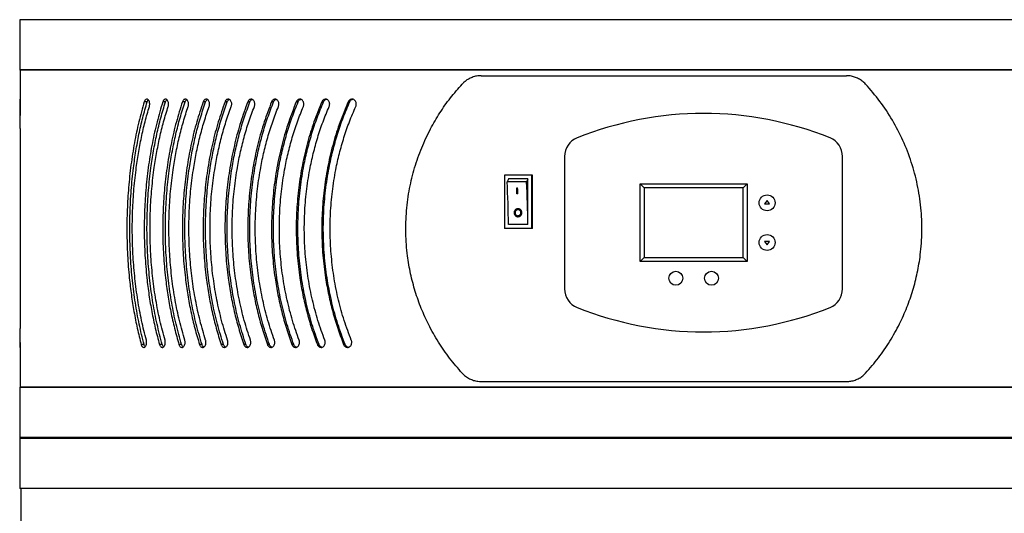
# Model space of a CAD drawing. Header units: millimetres. Extents: x -4127 to -3135, y -2875 to -366.
# Tile 3 of 7: x -4127 to -3631, y -998 to -750. Entities that reach past the tile are written whole.
import ezdxf

# ---------------------------------------------------------------- set-up
doc = ezdxf.new("R2010")
doc.units = ezdxf.units.MM

msp = doc.modelspace()

# ---------------------------------------------------------------- linework, layer by layer
at = {"color": 7, "linetype": 'Continuous', "lineweight": 30}
for p, q in [((-4126.75, -749.61), (-4126.75, -774.81)), ((-3407.75, -749.61), (-4126.75, -749.61)), ((-4126.75, -774.81), (-4126.55, -775.01)), ((-3407.75, -774.81), (-4126.75, -774.81)), ((-4126.55, -775.01), (-4126.55, -792.43)), ((-3407.95, -775.01), (-4126.55, -775.01)), ((-3894.27, -777.81), (-3710.24, -777.81)), ((-4126.55, -790.96), (-4126.54, -797.9)), ((-4062.55, -790.96), (-4063.99, -790.96)), ((-4053.29, -790.96), (-4054.66, -790.96)), ((-4043.45, -790.96), (-4044.76, -790.96)), ((-4033.07, -790.96), (-4034.31, -790.96)), ((-4022.16, -790.96), (-4023.32, -790.96)), ((-4010.75, -790.96), (-4011.83, -790.96)), ((-3998.84, -790.96), (-3999.85, -790.96)), ((-3986.48, -790.96), (-3987.41, -790.96)), ((-3973.68, -790.96), (-3974.53, -790.96)), ((-3960.48, -790.96), (-3961.24, -790.96)), ((-4126.55, -804.42), (-4126.55, -905.1)), ((-3852.25, -818.42), (-3852.25, -885.2)), ((-3712.25, -885.2), (-3712.25, -818.42)), ((-3882.54, -827.81), (-3882.54, -854.81)), ((-3868.84, -827.81), (-3882.54, -827.81)), ((-3868.84, -854.81), (-3868.84, -827.81)), ((-3868.43, -827.81), (-3868.84, -827.81)), ((-3868.43, -854.81), (-3868.43, -827.81)), ((-3871.42, -831.31), (-3881.21, -831.31)), ((-3870.8, -829.81), (-3880.58, -829.81)), ((-3870.8, -852.81), (-3870.8, -829.81)), ((-3814.25, -871.31), (-3814.25, -832.31)), ((-3814.25, -832.31), (-3760.25, -832.31)), ((-3814.25, -832.31), (-3812.25, -834.31)), ((-3760.25, -832.31), (-3762.25, -834.31)), ((-3760.25, -832.31), (-3760.25, -871.31)), ((-3876.4, -834.31), (-3875.91, -834.31)), ((-3875.77, -837.31), (-3876.26, -837.31)), ((-3762.25, -834.31), (-3812.25, -834.31)), ((-3812.25, -834.31), (-3812.25, -869.31)), ((-3762.25, -869.31), (-3762.25, -834.31)), ((-3750.25, -840.61), (-3751.5, -842.31)), ((-3751.5, -842.31), (-3749, -842.31)), ((-3749, -842.31), (-3750.25, -840.61)), ((-3875.72, -845.31), (-3875.77, -845.31)), ((-3870.8, -852.81), (-3880.58, -852.81)), ((-3875.72, -848.31), (-3875.68, -848.31)), ((-3868.84, -854.81), (-3882.54, -854.81)), ((-3868.43, -854.81), (-3868.84, -854.81)), ((-3749, -861.31), (-3751.5, -861.31)), ((-3751.5, -861.31), (-3750.25, -863.01)), ((-3750.25, -863.01), (-3749, -861.31)), ((-3812.25, -869.31), (-3814.25, -871.31)), ((-3760.25, -871.31), (-3814.25, -871.31)), ((-3812.25, -869.31), (-3762.25, -869.31)), ((-3762.25, -869.31), (-3760.25, -871.31)), ((-4126.54, -911.06), (-4126.55, -905.1)), ((-4126.54, -912.14), (-4126.55, -913.18)), ((-4126.55, -914.58), (-4126.55, -934.61)), ((-4064.1, -913.18), (-4065.54, -913.18)), ((-4054.93, -913.18), (-4056.31, -913.18)), ((-4045.2, -913.18), (-4046.51, -913.18)), ((-4034.91, -913.18), (-4036.15, -913.18)), ((-4024.09, -913.18), (-4025.26, -913.18)), ((-4012.76, -913.18), (-4013.85, -913.18)), ((-4000.94, -913.18), (-4001.95, -913.18)), ((-3988.66, -913.18), (-3989.59, -913.18)), ((-3975.94, -913.18), (-3976.78, -913.18)), ((-3962.8, -913.18), (-3963.56, -913.18)), ((-3894.27, -931.81), (-3710.24, -931.81)), ((-4126.55, -934.61), (-4126.75, -934.81)), ((-4126.75, -934.81), (-4126.75, -960.01)), ((-3407.75, -934.81), (-4126.75, -934.81)), ((-3407.95, -934.61), (-4126.55, -934.61)), ((-4126.75, -960.01), (-4126.55, -960.21)), ((-3407.75, -960.01), (-4126.75, -960.01)), ((-4126.55, -960.21), (-4126.75, -960.41)), ((-4126.75, -960.41), (-4126.75, -985.61)), ((-3407.75, -960.41), (-4126.75, -960.41)), ((-3407.95, -960.21), (-4126.55, -960.21)), ((-3407.75, -985.61), (-4126.75, -985.61)), ((-4126.25, -985.61), (-4126.25, -2696.09))]:
    msp.add_line(p, q, dxfattribs=at)
for centre, radius in [((-3750.25, -841.81), 4), ((-3750.25, -861.81), 4), ((-3796.25, -879.81), 3.5), ((-3778.25, -879.81), 3.5)]:
    msp.add_circle(centre, radius, dxfattribs=at)
for centre, radius, start, end in [((-3782.25, -967.64), 170.83, 68.0957, 111.9043), ((-3842.25, -818.42), 10, 111.9043, 180), ((-3722.25, -818.42), 10, 0, 68.0957), ((-3873.42, -833.67), 8.13, 151.691, 163.152), ((-4246.06, -852.65), 365.47, 359.9755, 3.348), ((-3863.64, -833.67), 8.14, 151.6914, 163.1517), ((-4236.26, -852.65), 365.46, 359.9754, 3.348), ((-4228.65, -852.05), 352.7, 2.3959, 2.8837), ((-4229.52, -852.05), 353.61, 2.3895, 2.8761), ((-4227.52, -852.02), 352.06, 2.3954, 2.8842), ((-3842.25, -885.2), 10, 180, 248.0957), ((-3722.25, -885.2), 10, 291.9043, 0), ((-3782.25, -735.98), 170.83, 248.0957, 291.9043)]:
    msp.add_arc(centre, radius, start, end, dxfattribs=at)
for points, knots in [([(-3894.27, -777.81), (-3895.03, -777.85), (-3896.59, -777.93), (-3898.83, -778.57), (-3900.97, -779.59), (-3902.63, -780.77), (-3903.51, -781.68), (-3903.83, -782)], [0, 0, 0, 0, 0.215669, 0.437523, 0.653218, 0.875525, 1, 1, 1, 1]), ([(-3700.67, -782), (-3701.19, -781.49), (-3702.25, -780.45), (-3704.12, -779.27), (-3706.16, -778.4), (-3708.22, -777.9), (-3709.6, -777.84), (-3710.24, -777.81)], [0, 0, 0, 0, 0.202696, 0.411317, 0.613993, 0.822471, 1, 1, 1, 1]), ([(-3903.83, -927.62), (-3905.99, -925.14), (-3910.32, -920.18), (-3915.94, -911.99), (-3920.7, -903.6), (-3924.56, -895.05), (-3927.61, -886.45), (-3929.94, -877.58), (-3931.63, -867.82), (-3932.41, -857.17), (-3932.06, -845.79), (-3930.55, -834.72), (-3927.95, -824.12), (-3924.41, -814.07), (-3920.11, -804.85), (-3915.2, -796.49), (-3909.89, -788.92), (-3905.85, -784.31), (-3903.83, -782)], [0, 0, 0, 0, 0.062842, 0.125811, 0.188638, 0.245266, 0.30213, 0.35897, 0.41557, 0.485411, 0.555502, 0.625349, 0.691547, 0.757947, 0.824173, 0.882741, 0.941421, 1, 1, 1, 1]), ([(-3700.67, -927.62), (-3698.46, -925.08), (-3694.03, -920), (-3688.33, -911.63), (-3683.55, -903.1), (-3679.71, -894.48), (-3676.72, -885.88), (-3674.45, -877.05), (-3672.79, -867.15), (-3672.05, -856.19), (-3672.56, -844.3), (-3674.35, -832.61), (-3677.41, -821.28), (-3681.62, -810.42), (-3686.95, -800.18), (-3693.24, -790.59), (-3698.19, -784.87), (-3700.67, -782)], [0, 0, 0, 0, 0.063366, 0.12687, 0.190233, 0.24693, 0.303839, 0.360741, 0.41743, 0.491341, 0.565498, 0.639412, 0.712009, 0.784831, 0.85744, 0.928719, 1, 1, 1, 1]), ([(-4126.54, -789.64), (-4126.54, -789.69), (-4126.55, -789.81), (-4126.55, -790.3), (-4126.55, -790.75), (-4126.55, -790.96)], [0, 0, 0, 0, 0.349721, 0.698792, 1, 1, 1, 1]), ([(-4126.55, -804.42), (-4126.55, -803.28), (-4126.55, -799.47), (-4126.53, -795.83), (-4126.51, -793.28)], [0, 0, 0, 0, 0.300557, 1, 1, 1, 1]), ([(-4126.51, -793.28), (-4126.51, -793.07), (-4126.51, -792.7), (-4126.51, -792.02), (-4126.51, -791.29), (-4126.52, -790.55), (-4126.53, -789.98), (-4126.53, -789.66), (-4126.54, -789.65), (-4126.54, -789.65)], [0, 0, 0, 0, 0.133707, 0.234245, 0.395532, 0.556792, 0.719102, 0.88372, 1, 1, 1, 1]), ([(-4063.99, -790.96), (-4064.93, -794.32), (-4066.83, -801.03), (-4069.04, -811.68), (-4070.78, -822.71), (-4071.98, -833.98), (-4072.66, -845.3), (-4072.83, -856.69), (-4072.49, -868.18), (-4071.68, -878.74), (-4070.56, -888.23), (-4069.22, -896.7), (-4067.59, -905.06), (-4066.22, -910.48), (-4065.54, -913.18)], [0, 0, 0, 0, 0.088826, 0.177651, 0.269015, 0.360378, 0.449223, 0.538068, 0.629557, 0.721047, 0.790193, 0.859339, 0.929669, 1, 1, 1, 1]), ([(-4064.1, -913.18), (-4064.95, -909.77), (-4066.65, -902.93), (-4068.57, -892.14), (-4070.02, -881.01), (-4070.95, -869.68), (-4071.35, -858.35), (-4071.26, -846.99), (-4070.66, -835.58), (-4069.6, -825.09), (-4068.25, -815.67), (-4066.7, -807.25), (-4064.84, -798.97), (-4063.31, -793.63), (-4062.55, -790.96)], [0, 0, 0, 0, 0.088569, 0.177138, 0.268243, 0.359349, 0.447935, 0.536522, 0.627729, 0.718938, 0.788603, 0.858267, 0.929133, 1, 1, 1, 1]), ([(-4062.95, -911.06), (-4063.78, -907.76), (-4065.45, -901.15), (-4067.34, -890.73), (-4068.78, -879.97), (-4069.68, -869.03), (-4070.08, -858.08), (-4069.98, -847.11), (-4069.37, -836.09), (-4068.33, -825.99), (-4067, -816.94), (-4065.47, -808.88), (-4063.66, -800.95), (-4062.17, -795.84), (-4061.43, -793.28)], [0, 0, 0, 0, 0.088794, 0.177587, 0.268928, 0.360269, 0.449078, 0.537887, 0.629317, 0.720749, 0.789973, 0.859198, 0.929599, 1, 1, 1, 1]), ([(-4054.66, -790.96), (-4055.67, -794.32), (-4057.68, -801.03), (-4060.04, -811.68), (-4061.9, -822.71), (-4063.19, -833.98), (-4063.91, -845.3), (-4064.1, -856.69), (-4063.73, -868.18), (-4062.87, -878.74), (-4061.67, -888.23), (-4060.24, -896.7), (-4058.5, -905.06), (-4057.04, -910.48), (-4056.31, -913.18)], [0, 0, 0, 0, 0.088826, 0.177651, 0.269015, 0.360379, 0.449223, 0.538068, 0.629557, 0.721047, 0.790193, 0.859339, 0.929669, 1, 1, 1, 1]), ([(-4061.43, -793.28), (-4061.38, -793.14), (-4061.35, -792.99), (-4061.29, -792.67), (-4061.27, -792.5), (-4061.26, -792.17), (-4061.26, -792.01), (-4061.28, -791.68), (-4061.3, -791.52), (-4061.39, -791.05), (-4061.48, -790.75), (-4061.67, -790.38), (-4061.74, -790.27), (-4061.88, -790.06), (-4061.97, -789.97), (-4062.13, -789.82), (-4062.22, -789.76), (-4062.4, -789.67), (-4062.5, -789.64), (-4062.78, -789.6), (-4062.97, -789.64), (-4063.23, -789.79), (-4063.32, -789.85), (-4063.49, -790.01), (-4063.56, -790.1), (-4063.71, -790.31), (-4063.77, -790.42), (-4063.89, -790.68), (-4063.94, -790.81), (-4063.99, -790.96)], [0, 0, 0, 0, 0.0625, 0.0625, 0.125, 0.125, 0.1875, 0.1875, 0.25, 0.25, 0.375, 0.375, 0.4375, 0.4375, 0.5, 0.5, 0.5625, 0.5625, 0.625, 0.625, 0.75, 0.75, 0.8125, 0.8125, 0.875, 0.875, 0.9375, 0.9375, 1, 1, 1, 1]), ([(-4054.93, -913.18), (-4055.84, -909.77), (-4057.65, -902.93), (-4059.71, -892.14), (-4061.26, -881.01), (-4062.25, -869.68), (-4062.69, -858.35), (-4062.59, -846.99), (-4061.94, -835.58), (-4060.81, -825.09), (-4059.37, -815.67), (-4057.71, -807.25), (-4055.72, -798.97), (-4054.1, -793.63), (-4053.29, -790.96)], [0, 0, 0, 0, 0.088569, 0.177138, 0.268243, 0.359349, 0.447935, 0.536522, 0.627729, 0.718938, 0.788603, 0.858267, 0.929133, 1, 1, 1, 1]), ([(-4062.55, -790.96), (-4062.46, -790.72), (-4062.32, -790.31), (-4062.08, -790.07), (-4061.98, -789.98)], [0, 0, 0, 0, 0.594263, 1, 1, 1, 1]), ([(-4053.55, -911.06), (-4054.44, -907.76), (-4056.22, -901.15), (-4058.24, -890.73), (-4059.76, -879.97), (-4060.73, -869.03), (-4061.16, -858.08), (-4061.05, -847.11), (-4060.4, -836.09), (-4059.29, -825.99), (-4057.86, -816.94), (-4056.24, -808.88), (-4054.31, -800.95), (-4052.73, -795.84), (-4051.94, -793.28)], [0, 0, 0, 0, 0.088794, 0.177587, 0.268928, 0.360269, 0.449078, 0.537887, 0.629317, 0.720749, 0.789973, 0.859198, 0.929599, 1, 1, 1, 1]), ([(-4044.76, -790.96), (-4045.83, -794.32), (-4047.96, -801.03), (-4050.46, -811.68), (-4052.44, -822.71), (-4053.81, -833.98), (-4054.58, -845.3), (-4054.78, -856.69), (-4054.39, -868.18), (-4053.47, -878.74), (-4052.19, -888.23), (-4050.68, -896.7), (-4048.82, -905.06), (-4047.28, -910.48), (-4046.51, -913.18)], [0, 0, 0, 0, 0.088826, 0.177651, 0.269015, 0.360379, 0.449223, 0.538068, 0.629557, 0.721047, 0.790193, 0.859339, 0.929669, 1, 1, 1, 1]), ([(-4051.94, -793.28), (-4051.88, -793.07), (-4051.78, -792.7), (-4051.74, -792.02), (-4051.82, -791.29), (-4052.07, -790.55), (-4052.45, -789.98), (-4052.94, -789.64), (-4053.47, -789.59), (-4053.98, -789.82), (-4054.4, -790.3), (-4054.58, -790.75), (-4054.66, -790.96)], [0, 0, 0, 0, 0.087267, 0.152886, 0.258155, 0.363406, 0.469341, 0.576784, 0.685769, 0.795661, 0.905351, 1, 1, 1, 1]), ([(-4045.2, -913.18), (-4046.16, -909.77), (-4048.08, -902.93), (-4050.26, -892.14), (-4051.92, -881.01), (-4052.97, -869.68), (-4053.44, -858.35), (-4053.33, -846.99), (-4052.64, -835.58), (-4051.44, -825.09), (-4049.9, -815.67), (-4048.14, -807.25), (-4046.03, -798.97), (-4044.31, -793.63), (-4043.45, -790.96)], [0, 0, 0, 0, 0.088569, 0.177138, 0.268243, 0.359349, 0.447935, 0.536522, 0.627729, 0.718938, 0.788602, 0.858267, 0.929133, 1, 1, 1, 1]), ([(-4053.29, -790.96), (-4053.19, -790.72), (-4053.02, -790.28), (-4052.75, -790.03), (-4052.62, -789.91)], [0, 0, 0, 0, 0.547415, 1, 1, 1, 1]), ([(-4043.59, -911.06), (-4044.53, -907.76), (-4046.41, -901.15), (-4048.55, -890.73), (-4050.17, -879.97), (-4051.2, -869.03), (-4051.65, -858.08), (-4051.54, -847.11), (-4050.85, -836.09), (-4049.67, -825.99), (-4048.15, -816.94), (-4046.43, -808.88), (-4044.38, -800.95), (-4042.71, -795.84), (-4041.88, -793.28)], [0, 0, 0, 0, 0.0887937, 0.1775872, 0.2689284, 0.360269, 0.4490782, 0.5378871, 0.6293171, 0.7207486, 0.7899729, 0.8591982, 0.9295986, 1, 1, 1, 1]), ([(-4034.31, -790.96), (-4035.43, -794.32), (-4037.68, -801.03), (-4040.32, -811.68), (-4042.41, -822.71), (-4043.86, -833.98), (-4044.67, -845.3), (-4044.88, -856.69), (-4044.47, -868.18), (-4043.5, -878.74), (-4042.15, -888.23), (-4040.55, -896.7), (-4038.59, -905.06), (-4036.96, -910.48), (-4036.15, -913.18)], [0, 0, 0, 0, 0.088826, 0.177651, 0.269015, 0.360379, 0.449224, 0.538068, 0.629557, 0.721047, 0.790193, 0.859339, 0.929669, 1, 1, 1, 1]), ([(-4041.88, -793.28), (-4041.82, -793.07), (-4041.71, -792.7), (-4041.67, -792.02), (-4041.75, -791.29), (-4042.02, -790.55), (-4042.43, -789.98), (-4042.94, -789.64), (-4043.5, -789.59), (-4044.04, -789.82), (-4044.48, -790.3), (-4044.67, -790.75), (-4044.76, -790.96)], [0, 0, 0, 0, 0.087267, 0.152886, 0.258155, 0.363406, 0.469342, 0.576784, 0.685769, 0.795661, 0.905351, 1, 1, 1, 1]), ([(-4034.91, -913.18), (-4035.93, -909.77), (-4037.95, -902.93), (-4040.26, -892.14), (-4042.01, -881.01), (-4043.12, -869.68), (-4043.61, -858.35), (-4043.5, -846.99), (-4042.77, -835.58), (-4041.5, -825.09), (-4039.87, -815.67), (-4038.01, -807.25), (-4035.79, -798.97), (-4033.98, -793.63), (-4033.07, -790.96)], [0, 0, 0, 0, 0.088569, 0.177138, 0.268243, 0.359349, 0.447935, 0.536522, 0.627729, 0.718938, 0.788603, 0.858267, 0.929133, 1, 1, 1, 1]), ([(-4043.45, -790.96), (-4043.35, -790.72), (-4043.16, -790.25), (-4042.85, -789.98), (-4042.69, -789.85)], [0, 0, 0, 0, 0.511576, 1, 1, 1, 1]), ([(-4033.07, -911.06), (-4034.06, -907.76), (-4036.04, -901.15), (-4038.3, -890.73), (-4040.01, -879.97), (-4041.1, -869.03), (-4041.57, -858.08), (-4041.46, -847.11), (-4040.73, -836.09), (-4039.48, -825.99), (-4037.88, -816.94), (-4036.07, -808.88), (-4033.91, -800.95), (-4032.15, -795.84), (-4031.27, -793.28)], [0, 0, 0, 0, 0.088794, 0.177587, 0.268928, 0.360269, 0.449078, 0.537887, 0.629317, 0.720749, 0.789973, 0.859198, 0.929599, 1, 1, 1, 1]), ([(-4023.32, -790.96), (-4024.5, -794.32), (-4026.86, -801.03), (-4029.64, -811.68), (-4031.83, -822.71), (-4033.36, -833.98), (-4034.22, -845.3), (-4034.44, -856.69), (-4034, -868.18), (-4032.98, -878.74), (-4031.56, -888.23), (-4029.88, -896.7), (-4027.82, -905.06), (-4026.11, -910.48), (-4025.26, -913.18)], [0, 0, 0, 0, 0.088826, 0.17765, 0.269015, 0.360378, 0.449223, 0.538068, 0.629557, 0.721047, 0.790193, 0.859339, 0.929669, 1, 1, 1, 1]), ([(-4031.27, -793.28), (-4031.21, -793.07), (-4031.1, -792.7), (-4031.06, -792.02), (-4031.14, -791.29), (-4031.42, -790.55), (-4031.85, -789.98), (-4032.39, -789.64), (-4032.98, -789.59), (-4033.54, -789.82), (-4034.02, -790.3), (-4034.21, -790.75), (-4034.31, -790.96)], [0, 0, 0, 0, 0.087268, 0.152887, 0.258155, 0.363406, 0.469342, 0.576783, 0.685769, 0.795663, 0.905352, 1, 1, 1, 1]), ([(-4024.09, -913.18), (-4025.16, -909.77), (-4027.28, -902.93), (-4029.71, -892.14), (-4031.55, -881.01), (-4032.72, -869.68), (-4033.24, -858.35), (-4033.12, -846.99), (-4032.35, -835.58), (-4031.02, -825.09), (-4029.31, -815.67), (-4027.35, -807.25), (-4025.01, -798.97), (-4023.11, -793.63), (-4022.16, -790.96)], [0, 0, 0, 0, 0.088569, 0.177138, 0.268243, 0.359349, 0.447935, 0.536522, 0.627729, 0.718938, 0.788603, 0.858267, 0.929133, 1, 1, 1, 1]), ([(-4033.07, -790.96), (-4032.97, -790.73), (-4032.75, -790.27), (-4032.42, -789.89), (-4032.21, -789.82), (-4032.2, -789.81)], [0, 0, 0, 0, 0.4769331, 0.953568, 1, 1, 1, 1]), ([(-4022.03, -911.06), (-4023.07, -907.76), (-4025.15, -901.15), (-4027.51, -890.73), (-4029.31, -879.97), (-4030.46, -869.03), (-4030.96, -858.08), (-4030.83, -847.11), (-4030.07, -836.09), (-4028.75, -825.99), (-4027.08, -816.94), (-4025.17, -808.88), (-4022.91, -800.95), (-4021.07, -795.84), (-4020.15, -793.28)], [0, 0, 0, 0, 0.088794, 0.177587, 0.268928, 0.360269, 0.449078, 0.537887, 0.629317, 0.720749, 0.789973, 0.859198, 0.929599, 1, 1, 1, 1]), ([(-4011.83, -790.96), (-4013.06, -794.32), (-4015.53, -801.03), (-4018.43, -811.68), (-4020.73, -822.71), (-4022.33, -833.98), (-4023.23, -845.3), (-4023.46, -856.69), (-4023, -868.18), (-4021.93, -878.74), (-4020.44, -888.23), (-4018.68, -896.7), (-4016.53, -905.06), (-4014.74, -910.48), (-4013.85, -913.18)], [0, 0, 0, 0, 0.088826, 0.17765, 0.269015, 0.360378, 0.449223, 0.538068, 0.629557, 0.721047, 0.790193, 0.859339, 0.929669, 1, 1, 1, 1]), ([(-4020.15, -793.28), (-4020.08, -793.07), (-4019.97, -792.7), (-4019.92, -792.02), (-4020.01, -791.29), (-4020.3, -790.55), (-4020.75, -789.98), (-4021.31, -789.64), (-4021.93, -789.59), (-4022.52, -789.82), (-4023.02, -790.3), (-4023.23, -790.75), (-4023.32, -790.96)], [0, 0, 0, 0, 0.087267, 0.152886, 0.258155, 0.363406, 0.469342, 0.576783, 0.685766, 0.79566, 0.90535, 1, 1, 1, 1]), ([(-4012.76, -913.18), (-4013.87, -909.77), (-4016.1, -902.93), (-4018.63, -892.14), (-4020.56, -881.01), (-4021.79, -869.68), (-4022.34, -858.35), (-4022.21, -846.99), (-4021.4, -835.58), (-4020.01, -825.09), (-4018.21, -815.67), (-4016.17, -807.25), (-4013.72, -798.97), (-4011.74, -793.63), (-4010.75, -790.96)], [0, 0, 0, 0, 0.088569, 0.177138, 0.268243, 0.359349, 0.447935, 0.536522, 0.627729, 0.718938, 0.788603, 0.858267, 0.929133, 1, 1, 1, 1]), ([(-4022.16, -790.96), (-4022.05, -790.73), (-4021.83, -790.26), (-4021.45, -789.87), (-4021.21, -789.8), (-4021.16, -789.78)], [0, 0, 0, 0, 0.4462199, 0.8921527, 1, 1, 1, 1]), ([(-4010.48, -911.06), (-4011.56, -907.76), (-4013.73, -901.15), (-4016.21, -890.73), (-4018.09, -879.97), (-4019.29, -869.03), (-4019.81, -858.08), (-4019.68, -847.11), (-4018.88, -836.09), (-4017.51, -825.99), (-4015.75, -816.94), (-4013.76, -808.88), (-4011.4, -800.95), (-4009.48, -795.84), (-4008.51, -793.28)], [0, 0, 0, 0, 0.0887938, 0.1775872, 0.2689284, 0.360269, 0.4490782, 0.5378871, 0.6293171, 0.7207486, 0.7899729, 0.8591982, 0.9295986, 1, 1, 1, 1]), ([(-3999.85, -790.96), (-4001.13, -794.32), (-4003.7, -801.03), (-4006.73, -811.68), (-4009.13, -822.71), (-4010.79, -833.98), (-4011.73, -845.3), (-4011.98, -856.69), (-4011.5, -868.18), (-4010.38, -878.74), (-4008.82, -888.23), (-4006.99, -896.7), (-4004.74, -905.06), (-4002.88, -910.48), (-4001.95, -913.18)], [0, 0, 0, 0, 0.088826, 0.177651, 0.269015, 0.360379, 0.449223, 0.538068, 0.629557, 0.721047, 0.790193, 0.859339, 0.929669, 1, 1, 1, 1]), ([(-4008.51, -793.28), (-4008.45, -793.07), (-4008.33, -792.7), (-4008.28, -792.02), (-4008.37, -791.29), (-4008.67, -790.55), (-4009.14, -789.98), (-4009.73, -789.64), (-4010.38, -789.59), (-4011, -789.82), (-4011.51, -790.3), (-4011.73, -790.75), (-4011.83, -790.96)], [0, 0, 0, 0, 0.087268, 0.152886, 0.258155, 0.363405, 0.46934, 0.576783, 0.685767, 0.795663, 0.905351, 1, 1, 1, 1]), ([(-4000.94, -913.18), (-4002.1, -909.77), (-4004.42, -902.93), (-4007.06, -892.14), (-4009.08, -881.01), (-4010.36, -869.68), (-4010.93, -858.35), (-4010.8, -846.99), (-4009.95, -835.58), (-4008.5, -825.09), (-4006.62, -815.67), (-4004.49, -807.25), (-4001.94, -798.97), (-3999.88, -793.63), (-3998.84, -790.96)], [0, 0, 0, 0, 0.088569, 0.177138, 0.268243, 0.359349, 0.447935, 0.536522, 0.627729, 0.718938, 0.788603, 0.858267, 0.929133, 1, 1, 1, 1]), ([(-4010.75, -790.96), (-4010.63, -790.73), (-4010.4, -790.26), (-4009.98, -789.86), (-4009.7, -789.78), (-4009.62, -789.76)], [0, 0, 0, 0, 0.421414, 0.842571, 1, 1, 1, 1]), ([(-3998.44, -911.06), (-3999.57, -907.76), (-4001.83, -901.15), (-4004.41, -890.73), (-4006.37, -879.97), (-4007.62, -869.03), (-4008.17, -858.08), (-4008.03, -847.11), (-4007.19, -836.09), (-4005.76, -825.99), (-4003.94, -816.94), (-4001.86, -808.88), (-3999.4, -800.95), (-3997.4, -795.84), (-3996.4, -793.28)], [0, 0, 0, 0, 0.088794, 0.177587, 0.268928, 0.360269, 0.449078, 0.537887, 0.629317, 0.720749, 0.789973, 0.859198, 0.929599, 1, 1, 1, 1]), ([(-3987.41, -790.96), (-3988.74, -794.32), (-3991.4, -801.03), (-3994.55, -811.68), (-3997.04, -822.71), (-3998.77, -833.98), (-3999.75, -845.3), (-4000, -856.69), (-3999.51, -868.18), (-3998.34, -878.74), (-3996.72, -888.23), (-3994.81, -896.7), (-3992.49, -905.06), (-3990.55, -910.48), (-3989.59, -913.18)], [0, 0, 0, 0, 0.088826, 0.177651, 0.269015, 0.360379, 0.449224, 0.538068, 0.629557, 0.721047, 0.790193, 0.859339, 0.929669, 1, 1, 1, 1]), ([(-3996.4, -793.28), (-3996.33, -793.07), (-3996.21, -792.7), (-3996.16, -792.02), (-3996.25, -791.29), (-3996.57, -790.55), (-3997.06, -789.98), (-3997.67, -789.64), (-3998.34, -789.59), (-3998.98, -789.82), (-3999.52, -790.3), (-3999.75, -790.75), (-3999.85, -790.96)], [0, 0, 0, 0, 0.087268, 0.152887, 0.258156, 0.363405, 0.469342, 0.576784, 0.685769, 0.795661, 0.905351, 1, 1, 1, 1]), ([(-3988.66, -913.18), (-3989.86, -909.77), (-3992.26, -902.93), (-3995.01, -892.14), (-3997.11, -881.01), (-3998.44, -869.68), (-3999.03, -858.35), (-3998.9, -846.99), (-3998.02, -835.58), (-3996.5, -825.09), (-3994.56, -815.67), (-3992.34, -807.25), (-3989.7, -798.97), (-3987.55, -793.63), (-3986.48, -790.96)], [0, 0, 0, 0, 0.088569, 0.177138, 0.268243, 0.359349, 0.447935, 0.536522, 0.627729, 0.718938, 0.788603, 0.858267, 0.929133, 1, 1, 1, 1]), ([(-3998.84, -790.96), (-3998.72, -790.73), (-3998.48, -790.26), (-3998.02, -789.84), (-3997.7, -789.76), (-3997.6, -789.73)], [0, 0, 0, 0, 0.400889, 0.801525, 1, 1, 1, 1]), ([(-3985.95, -911.06), (-3987.12, -907.76), (-3989.46, -901.15), (-3992.14, -890.73), (-3994.18, -879.97), (-3995.47, -869.03), (-3996.04, -858.08), (-3995.9, -847.11), (-3995.03, -836.09), (-3993.54, -825.99), (-3991.65, -816.94), (-3989.5, -808.88), (-3986.94, -800.95), (-3984.87, -795.84), (-3983.84, -793.28)], [0, 0, 0, 0, 0.088794, 0.177587, 0.268928, 0.360269, 0.449078, 0.537887, 0.629317, 0.720749, 0.789973, 0.859198, 0.929599, 1, 1, 1, 1]), ([(-3974.53, -790.96), (-3975.91, -794.32), (-3978.66, -801.03), (-3981.91, -811.68), (-3984.49, -822.71), (-3986.29, -833.98), (-3987.3, -845.3), (-3987.57, -856.69), (-3987.05, -868.18), (-3985.85, -878.74), (-3984.17, -888.23), (-3982.19, -896.7), (-3979.78, -905.06), (-3977.78, -910.48), (-3976.78, -913.18)], [0, 0, 0, 0, 0.088826, 0.177651, 0.269015, 0.360379, 0.449223, 0.538068, 0.629557, 0.721047, 0.790193, 0.859339, 0.929669, 1, 1, 1, 1]), ([(-3983.84, -793.28), (-3983.76, -793.07), (-3983.63, -792.7), (-3983.58, -792.02), (-3983.68, -791.29), (-3984.01, -790.55), (-3984.51, -789.98), (-3985.15, -789.64), (-3985.84, -789.59), (-3986.51, -789.82), (-3987.07, -790.3), (-3987.3, -790.75), (-3987.41, -790.96)], [0, 0, 0, 0, 0.087267, 0.152886, 0.258155, 0.363405, 0.469341, 0.576783, 0.685768, 0.795661, 0.90535, 1, 1, 1, 1]), ([(-3975.94, -913.18), (-3977.18, -909.77), (-3979.66, -902.93), (-3982.51, -892.14), (-3984.68, -881.01), (-3986.07, -869.68), (-3986.68, -858.35), (-3986.54, -846.99), (-3985.63, -835.58), (-3984.06, -825.09), (-3982.04, -815.67), (-3979.74, -807.25), (-3977.01, -798.97), (-3974.79, -793.63), (-3973.68, -790.96)], [0, 0, 0, 0, 0.088569, 0.177138, 0.268243, 0.359349, 0.447935, 0.536522, 0.627729, 0.718938, 0.788603, 0.858267, 0.929133, 1, 1, 1, 1]), ([(-3986.48, -790.96), (-3986.36, -790.73), (-3986.11, -790.26), (-3985.6, -789.83), (-3985.25, -789.74), (-3985.12, -789.71)], [0, 0, 0, 0, 0.383556, 0.766874, 1, 1, 1, 1]), ([(-3973.02, -911.06), (-3974.23, -907.76), (-3976.65, -901.15), (-3979.42, -890.73), (-3981.53, -879.97), (-3982.87, -869.03), (-3983.46, -858.08), (-3983.31, -847.11), (-3982.41, -836.09), (-3980.87, -825.99), (-3978.91, -816.94), (-3976.69, -808.88), (-3974.04, -800.95), (-3971.91, -795.84), (-3970.84, -793.28)], [0, 0, 0, 0, 0.088794, 0.177587, 0.268928, 0.360269, 0.449078, 0.537887, 0.629317, 0.720749, 0.789973, 0.859198, 0.929599, 1, 1, 1, 1]), ([(-3961.24, -790.96), (-3962.66, -794.32), (-3965.49, -801.03), (-3968.85, -811.68), (-3971.52, -822.71), (-3973.37, -833.98), (-3974.42, -845.3), (-3974.69, -856.69), (-3974.16, -868.18), (-3972.91, -878.74), (-3971.18, -888.23), (-3969.14, -896.7), (-3966.65, -905.06), (-3964.59, -910.48), (-3963.56, -913.18)], [0, 0, 0, 0, 0.088826, 0.177651, 0.269015, 0.360379, 0.449223, 0.538068, 0.629557, 0.721047, 0.790193, 0.859339, 0.929669, 1, 1, 1, 1]), ([(-3970.84, -793.28), (-3970.76, -793.07), (-3970.63, -792.7), (-3970.58, -792.02), (-3970.68, -791.29), (-3971.02, -790.55), (-3971.54, -789.98), (-3972.19, -789.64), (-3972.91, -789.59), (-3973.6, -789.82), (-3974.18, -790.3), (-3974.42, -790.75), (-3974.53, -790.96)], [0, 0, 0, 0, 0.087268, 0.152886, 0.258155, 0.363407, 0.469343, 0.576784, 0.685768, 0.795662, 0.905351, 1, 1, 1, 1]), ([(-3962.8, -913.18), (-3964.08, -909.77), (-3966.64, -902.93), (-3969.58, -892.14), (-3971.82, -881.01), (-3973.26, -869.68), (-3973.89, -858.35), (-3973.75, -846.99), (-3972.8, -835.58), (-3971.18, -825.09), (-3969.1, -815.67), (-3966.72, -807.25), (-3963.9, -798.97), (-3961.62, -793.63), (-3960.48, -790.96)], [0, 0, 0, 0, 0.088569, 0.177138, 0.268243, 0.359349, 0.447935, 0.536522, 0.627729, 0.718938, 0.788603, 0.858267, 0.929133, 1, 1, 1, 1]), ([(-3973.68, -790.96), (-3973.55, -790.73), (-3973.3, -790.26), (-3972.76, -789.82), (-3972.37, -789.73), (-3972.21, -789.69)], [0, 0, 0, 0, 0.369462, 0.738694, 1, 1, 1, 1]), ([(-3959.69, -911.06), (-3960.93, -907.76), (-3963.42, -901.15), (-3966.28, -890.73), (-3968.46, -879.97), (-3969.84, -869.03), (-3970.45, -858.08), (-3970.3, -847.11), (-3969.37, -836.09), (-3967.78, -825.99), (-3965.76, -816.94), (-3963.46, -808.88), (-3960.74, -800.95), (-3958.54, -795.84), (-3957.43, -793.28)], [0, 0, 0, 0, 0.088794, 0.177587, 0.268928, 0.360269, 0.449078, 0.537887, 0.629317, 0.720749, 0.789973, 0.859198, 0.929599, 1, 1, 1, 1]), ([(-3957.43, -793.28), (-3957.36, -793.07), (-3957.22, -792.7), (-3957.16, -792.02), (-3957.27, -791.29), (-3957.62, -790.55), (-3958.16, -789.98), (-3958.83, -789.64), (-3959.57, -789.59), (-3960.28, -789.82), (-3960.87, -790.3), (-3961.12, -790.75), (-3961.24, -790.96)], [0, 0, 0, 0, 0.087267, 0.152886, 0.258155, 0.363405, 0.469341, 0.576784, 0.685768, 0.795661, 0.905351, 1, 1, 1, 1]), ([(-3960.48, -790.96), (-3960.34, -790.73), (-3960.08, -790.26), (-3959.51, -789.81), (-3959.1, -789.72), (-3958.93, -789.68)], [0, 0, 0, 0, 0.365024, 0.72982, 1, 1, 1, 1]), ([(-3873.78, -846.81), (-3873.78, -846.94), (-3873.79, -847.07), (-3873.84, -847.33), (-3873.87, -847.45), (-3873.97, -847.7), (-3874.03, -847.81), (-3874.17, -848.03), (-3874.25, -848.13), (-3874.51, -848.41), (-3874.73, -848.56), (-3875.2, -848.76), (-3875.46, -848.81), (-3875.84, -848.81), (-3875.97, -848.8), (-3876.22, -848.74), (-3876.34, -848.71), (-3876.58, -848.61), (-3876.7, -848.54), (-3876.91, -848.4), (-3877.01, -848.32), (-3877.2, -848.13), (-3877.28, -848.03), (-3877.42, -847.81), (-3877.49, -847.69), (-3877.59, -847.45), (-3877.63, -847.33), (-3877.68, -847.07), (-3877.69, -846.94), (-3877.7, -846.55), (-3877.65, -846.28), (-3877.47, -845.8), (-3877.33, -845.58), (-3877.06, -845.3), (-3876.96, -845.22), (-3876.75, -845.07), (-3876.64, -845.01), (-3876.41, -844.91), (-3876.28, -844.87), (-3876.03, -844.82), (-3875.91, -844.81), (-3875.65, -844.81), (-3875.52, -844.82), (-3875.27, -844.87), (-3875.14, -844.91), (-3874.9, -845.01), (-3874.79, -845.07), (-3874.58, -845.22), (-3874.47, -845.3), (-3874.29, -845.49), (-3874.21, -845.59), (-3874.06, -845.81), (-3874, -845.92), (-3873.84, -846.28), (-3873.79, -846.55), (-3873.78, -846.81)], [0, 0, 0, 0, 0.03125, 0.03125, 0.0625, 0.0625, 0.09375, 0.09375, 0.125, 0.125, 0.1875, 0.1875, 0.25, 0.25, 0.28125, 0.28125, 0.3125, 0.3125, 0.34375, 0.34375, 0.375, 0.375, 0.40625, 0.40625, 0.4375, 0.4375, 0.46875, 0.46875, 0.5, 0.5, 0.5625, 0.5625, 0.625, 0.625, 0.65625, 0.65625, 0.6875, 0.6875, 0.71875, 0.71875, 0.75, 0.75, 0.78125, 0.78125, 0.8125, 0.8125, 0.84375, 0.84375, 0.875, 0.875, 0.90625, 0.90625, 0.9375, 0.9375, 1, 1, 1, 1]), ([(-3875.74, -844.83), (-3875.81, -844.83), (-3876.11, -844.8), (-3876.61, -844.99), (-3877.14, -845.37), (-3877.51, -845.94), (-3877.68, -846.59), (-3877.63, -847.28), (-3877.36, -847.91), (-3876.9, -848.41), (-3876.31, -848.75), (-3875.88, -848.79), (-3875.67, -848.8)], [0, 0, 0, 0, 0.037801, 0.144495, 0.251342, 0.358633, 0.466371, 0.574282, 0.682071, 0.78959, 0.896879, 1, 1, 1, 1]), ([(-3874.27, -846.81), (-3874.29, -846.98), (-3874.31, -847.32), (-3874.56, -847.77), (-3874.93, -848.11), (-3875.39, -848.3), (-3875.89, -848.33), (-3876.38, -848.18), (-3876.79, -847.88), (-3877.08, -847.46), (-3877.22, -846.97), (-3877.2, -846.46), (-3877.01, -845.98), (-3876.68, -845.6), (-3876.24, -845.36), (-3875.75, -845.28), (-3875.25, -845.37), (-3874.81, -845.63), (-3874.48, -846.01), (-3874.3, -846.43), (-3874.28, -846.7), (-3874.27, -846.81)], [0, 0, 0, 0, 0.053829, 0.107666, 0.161399, 0.215023, 0.268573, 0.322094, 0.37563, 0.429226, 0.482924, 0.536738, 0.59066, 0.64458, 0.69836, 0.75192, 0.805315, 0.858709, 0.912271, 0.966056, 1, 1, 1, 1]), ([(-3874.23, -846.81), (-3874.25, -846.64), (-3874.29, -846.3), (-3874.55, -845.85), (-3874.93, -845.51), (-3875.35, -845.33), (-3875.62, -845.33), (-3875.72, -845.33)], [0, 0, 0, 0, 0.2156137, 0.4312583, 0.6467636, 0.861551, 1, 1, 1, 1]), ([(-3875.68, -848.31), (-3875.67, -848.31), (-3875.5, -848.33), (-3875.16, -848.23), (-3874.73, -847.99), (-3874.41, -847.6), (-3874.25, -847.19), (-3874.24, -846.91), (-3874.23, -846.81)], [0, 0, 0, 0, 0.008204, 0.22233, 0.436468, 0.650773, 0.865395, 1, 1, 1, 1]), ([(-4126.55, -913.18), (-4126.55, -913.27), (-4126.55, -913.61), (-4126.55, -914.11), (-4126.55, -914.52), (-4126.55, -914.67), (-4126.55, -914.53), (-4126.55, -914.1), (-4126.54, -913.45), (-4126.54, -912.75), (-4126.54, -912.02), (-4126.54, -911.48), (-4126.54, -911.14), (-4126.54, -911.06)], [0, 0, 0, 0, 0.03902, 0.14432, 0.251371, 0.360291, 0.470353, 0.580321, 0.689053, 0.795998, 0.86146, 0.966542, 1, 1, 1, 1]), ([(-4065.54, -913.18), (-4065.51, -913.27), (-4065.41, -913.61), (-4065.16, -914.11), (-4064.74, -914.52), (-4064.25, -914.67), (-4063.76, -914.53), (-4063.32, -914.1), (-4063, -913.45), (-4062.84, -912.75), (-4062.79, -912.02), (-4062.84, -911.48), (-4062.93, -911.14), (-4062.95, -911.06)], [0, 0, 0, 0, 0.039019, 0.14432, 0.251371, 0.360291, 0.470352, 0.580321, 0.689052, 0.795998, 0.86146, 0.966542, 1, 1, 1, 1]), ([(-4056.31, -913.18), (-4056.28, -913.27), (-4056.18, -913.61), (-4055.9, -914.11), (-4055.46, -914.52), (-4054.94, -914.67), (-4054.42, -914.53), (-4053.95, -914.1), (-4053.6, -913.45), (-4053.43, -912.75), (-4053.39, -912.02), (-4053.44, -911.48), (-4053.53, -911.14), (-4053.55, -911.06)], [0, 0, 0, 0, 0.03902, 0.144319, 0.251371, 0.360291, 0.470352, 0.580321, 0.689053, 0.795998, 0.86146, 0.966542, 1, 1, 1, 1]), ([(-4046.51, -913.18), (-4046.48, -913.27), (-4046.37, -913.61), (-4046.08, -914.11), (-4045.6, -914.52), (-4045.06, -914.67), (-4044.5, -914.53), (-4044.01, -914.1), (-4043.64, -913.45), (-4043.46, -912.75), (-4043.41, -912.02), (-4043.47, -911.48), (-4043.56, -911.14), (-4043.59, -911.06)], [0, 0, 0, 0, 0.03902, 0.144321, 0.251373, 0.360292, 0.470354, 0.580321, 0.689052, 0.795998, 0.86146, 0.966542, 1, 1, 1, 1]), ([(-4036.15, -913.18), (-4036.12, -913.27), (-4036, -913.61), (-4035.7, -914.11), (-4035.2, -914.52), (-4034.62, -914.67), (-4034.04, -914.53), (-4033.52, -914.1), (-4033.13, -913.45), (-4032.94, -912.75), (-4032.89, -912.02), (-4032.95, -911.48), (-4033.05, -911.14), (-4033.07, -911.06)], [0, 0, 0, 0, 0.03902, 0.144321, 0.251371, 0.360292, 0.470354, 0.580321, 0.689053, 0.795999, 0.861461, 0.966543, 1, 1, 1, 1]), ([(-4025.26, -913.18), (-4025.22, -913.27), (-4025.1, -913.61), (-4024.78, -914.11), (-4024.26, -914.52), (-4023.65, -914.67), (-4023.04, -914.53), (-4022.5, -914.1), (-4022.09, -913.45), (-4021.89, -912.75), (-4021.84, -912.02), (-4021.9, -911.48), (-4022, -911.14), (-4022.03, -911.06)], [0, 0, 0, 0, 0.03902, 0.14432, 0.251372, 0.360293, 0.470354, 0.580321, 0.689053, 0.795999, 0.861461, 0.966543, 1, 1, 1, 1]), ([(-4013.85, -913.18), (-4013.82, -913.27), (-4013.69, -913.61), (-4013.35, -914.11), (-4012.8, -914.52), (-4012.17, -914.67), (-4011.54, -914.53), (-4010.97, -914.1), (-4010.54, -913.45), (-4010.34, -912.75), (-4010.28, -912.02), (-4010.35, -911.48), (-4010.45, -911.14), (-4010.48, -911.06)], [0, 0, 0, 0, 0.03902, 0.144319, 0.251371, 0.360291, 0.470352, 0.58032, 0.689053, 0.795998, 0.86146, 0.966542, 1, 1, 1, 1]), ([(-4001.95, -913.18), (-4001.92, -913.27), (-4001.78, -913.61), (-4001.44, -914.11), (-4000.86, -914.52), (-4000.21, -914.67), (-3999.55, -914.53), (-3998.96, -914.1), (-3998.51, -913.45), (-3998.3, -912.75), (-3998.24, -912.02), (-3998.31, -911.48), (-3998.42, -911.14), (-3998.44, -911.06)], [0, 0, 0, 0, 0.039021, 0.14432, 0.251371, 0.360291, 0.470354, 0.58032, 0.689053, 0.795998, 0.86146, 0.966542, 1, 1, 1, 1]), ([(-3989.59, -913.18), (-3989.55, -913.27), (-3989.41, -913.61), (-3989.05, -914.11), (-3988.46, -914.52), (-3987.78, -914.67), (-3987.09, -914.53), (-3986.48, -914.1), (-3986.02, -913.45), (-3985.8, -912.75), (-3985.74, -912.02), (-3985.81, -911.48), (-3985.92, -911.14), (-3985.95, -911.06)], [0, 0, 0, 0, 0.039021, 0.14432, 0.251372, 0.360293, 0.470353, 0.580321, 0.689053, 0.795998, 0.86146, 0.966543, 1, 1, 1, 1]), ([(-3976.78, -913.18), (-3976.74, -913.27), (-3976.6, -913.61), (-3976.23, -914.11), (-3975.62, -914.52), (-3974.91, -914.67), (-3974.2, -914.53), (-3973.57, -914.1), (-3973.1, -913.45), (-3972.87, -912.75), (-3972.8, -912.02), (-3972.87, -911.48), (-3972.99, -911.14), (-3973.02, -911.06)], [0, 0, 0, 0, 0.03902, 0.14432, 0.251371, 0.360293, 0.470353, 0.580321, 0.689054, 0.795999, 0.861461, 0.966543, 1, 1, 1, 1]), ([(-3963.56, -913.18), (-3963.52, -913.27), (-3963.37, -913.61), (-3962.99, -914.11), (-3962.36, -914.52), (-3961.63, -914.67), (-3960.9, -914.53), (-3960.25, -914.1), (-3959.76, -913.45), (-3959.52, -912.75), (-3959.46, -912.02), (-3959.53, -911.48), (-3959.66, -911.14), (-3959.69, -911.06)], [0, 0, 0, 0, 0.039021, 0.144319, 0.251371, 0.360292, 0.470353, 0.580321, 0.689053, 0.795998, 0.86146, 0.966542, 1, 1, 1, 1]), ([(-4063.53, -914.24), (-4063.59, -914.19), (-4063.79, -914.01), (-4063.97, -913.6), (-4064.07, -913.26), (-4064.1, -913.18)], [0, 0, 0, 0, 0.240938, 0.814779, 1, 1, 1, 1]), ([(-4054.25, -914.31), (-4054.34, -914.24), (-4054.59, -914.04), (-4054.8, -913.6), (-4054.91, -913.27), (-4054.93, -913.18)], [0, 0, 0, 0, 0.3106791, 0.8318003, 1, 1, 1, 1]), ([(-4044.4, -914.38), (-4044.52, -914.29), (-4044.81, -914.07), (-4045.06, -913.6), (-4045.17, -913.27), (-4045.2, -913.18)], [0, 0, 0, 0, 0.362641, 0.844478, 1, 1, 1, 1]), ([(-4034, -914.44), (-4034.15, -914.33), (-4034.48, -914.1), (-4034.77, -913.6), (-4034.88, -913.27), (-4034.91, -913.18)], [0, 0, 0, 0, 0.402977, 0.854322, 1, 1, 1, 1]), ([(-4023.07, -914.48), (-4023.25, -914.36), (-4023.62, -914.12), (-4023.94, -913.6), (-4024.06, -913.27), (-4024.09, -913.18)], [0, 0, 0, 0, 0.432816, 0.8616, 1, 1, 1, 1]), ([(-4011.63, -914.5), (-4011.65, -914.49), (-4011.88, -914.45), (-4012.27, -914.09), (-4012.6, -913.6), (-4012.73, -913.27), (-4012.76, -913.18)], [0, 0, 0, 0, 0.04235, 0.45694, 0.86749, 1, 1, 1, 1]), ([(-3999.7, -914.51), (-3999.74, -914.5), (-4000.01, -914.46), (-4000.43, -914.09), (-4000.78, -913.6), (-4000.91, -913.27), (-4000.94, -913.18)], [0, 0, 0, 0, 0.078513, 0.477444, 0.872493, 1, 1, 1, 1]), ([(-3987.31, -914.52), (-3987.38, -914.51), (-3987.67, -914.47), (-3988.12, -914.09), (-3988.49, -913.6), (-3988.63, -913.27), (-3988.66, -913.18)], [0, 0, 0, 0, 0.109668, 0.495114, 0.876803, 1, 1, 1, 1]), ([(-3974.48, -914.53), (-3974.57, -914.52), (-3974.89, -914.47), (-3975.38, -914.1), (-3975.76, -913.6), (-3975.9, -913.27), (-3975.94, -913.18)], [0, 0, 0, 0, 0.136896, 0.510558, 0.880571, 1, 1, 1, 1]), ([(-3961.25, -914.54), (-3961.35, -914.53), (-3961.7, -914.48), (-3962.23, -914.1), (-3962.61, -913.6), (-3962.76, -913.27), (-3962.8, -913.18)], [0, 0, 0, 0, 0.160971, 0.524208, 0.883901, 1, 1, 1, 1]), ([(-3903.83, -927.62), (-3903.29, -928.15), (-3902.2, -929.22), (-3900.26, -930.41), (-3898.17, -931.27), (-3896.16, -931.74), (-3894.84, -931.79), (-3894.27, -931.81)], [0, 0, 0, 0, 0.2071511, 0.4205276, 0.6275873, 0.8402043, 1, 1, 1, 1]), ([(-3710.24, -931.81), (-3709.51, -931.77), (-3708.03, -931.7), (-3705.88, -931.12), (-3703.84, -930.2), (-3702.08, -929.02), (-3701.11, -928.05), (-3700.67, -927.62)], [0, 0, 0, 0, 0.203956, 0.413822, 0.617776, 0.827688, 1, 1, 1, 1])]:
    msp.add_open_spline(points, degree=3, knots=knots, dxfattribs=at)

doc.saveas('drawing.dxf')
